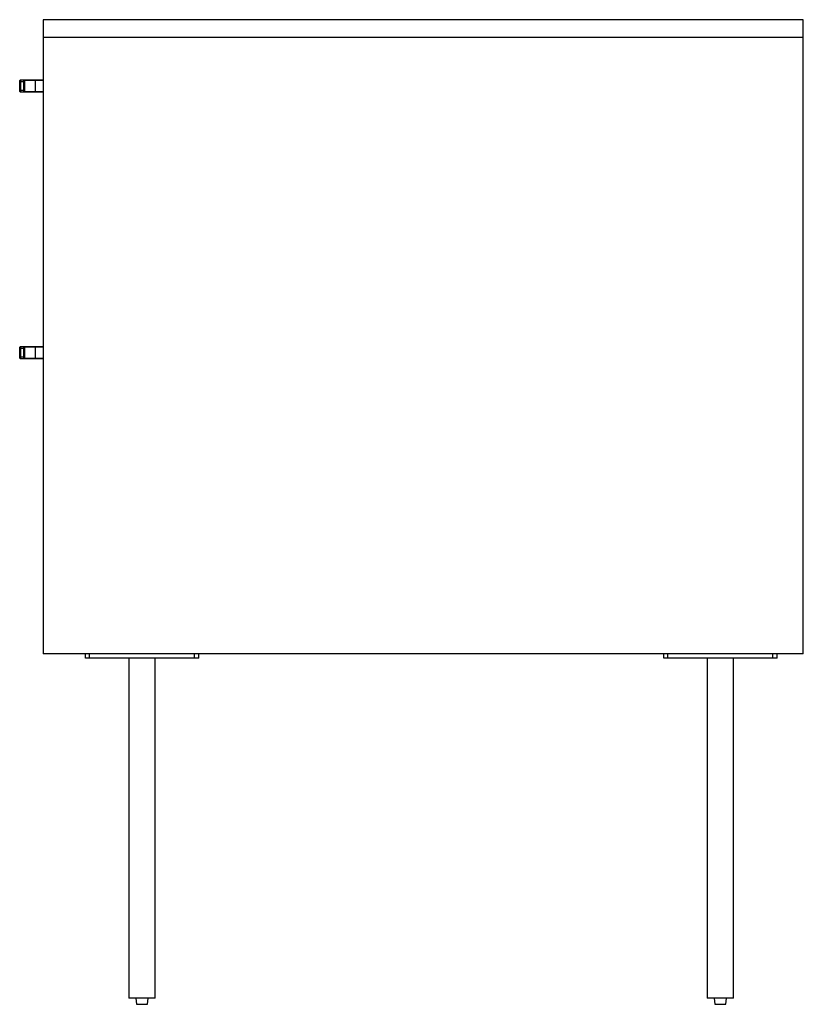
# Paper-space layout '_Right' of a CAD drawing. Header units: millimetres. Extents: x -44 to 523, y -476 to 236.
import ezdxf

# ---------------------------------------------------------------- set-up
doc = ezdxf.new("R2010")
doc.units = ezdxf.units.MM

psp = doc.layouts.new('_Right')

# ---------------------------------------------------------------- linework, layer by layer
at = {"color": 7, "linetype": 'Continuous', "lineweight": 25}
for p, q in [((-27, 236), (-27, -223)), ((523, 236), (-27, 236)), ((523, -223), (523, 236)), ((523, 223), (-27, 223)), ((-43.5, 192.5), (-44, 192)), ((-43.5, 192.5), (-43.5, 183.5)), ((-43.5, 192.5), (-27, 192.5)), ((-41, 183.5), (-41, 192.5)), ((-40.5, 192), (-41, 192.5)), ((-32.5, 183.5), (-32.5, 192.5)), ((-44, 184), (-44, 192)), ((-40.5, 191), (-44, 191)), ((-40.5, 192), (-40.5, 184)), ((-27, 192), (-40.5, 192)), ((-44, 185), (-40.5, 185)), ((-43.5, 183.5), (-44, 184)), ((-27, 183.5), (-43.5, 183.5)), ((-40.5, 184), (-41, 183.5)), ((-40.5, 184), (-27, 184)), ((-43.5, -0.5), (-44, -1)), ((-44, -9), (-44, -1)), ((-40.5, -2), (-44, -2)), ((-43.5, -0.5), (-43.5, -9.5)), ((-43.5, -0.5), (-27, -0.5)), ((-41, -9.5), (-41, -0.5)), ((-40.5, -1), (-41, -0.5)), ((-40.5, -1), (-40.5, -9)), ((-27, -1), (-40.5, -1)), ((-32.5, -9.5), (-32.5, -0.5)), ((-44, -8), (-40.5, -8)), ((-43.5, -9.5), (-44, -9)), ((-27, -9.5), (-43.5, -9.5)), ((-40.5, -9), (-41, -9.5)), ((-40.5, -9), (-27, -9)), ((523, -223), (-27, -223)), ((3.5, -226), (3.5, -223)), ((85.5, -226), (3.5, -226)), ((6.5, -226), (6.5, -223)), ((35, -226), (35, -472)), ((54, -472), (54, -226)), ((82.5, -226), (82.5, -223)), ((85.5, -226), (85.5, -223)), ((422, -226), (422, -223)), ((504, -226), (422, -226)), ((425, -226), (425, -223)), ((453.5, -226), (453.5, -472)), ((472.5, -472), (472.5, -226)), ((501, -226), (501, -223)), ((504, -226), (504, -223)), ((54, -472), (35, -472)), ((40, -472), (40.47, -476.5)), ((40.47, -476.5), (48.53, -476.5)), ((48.53, -476.5), (49, -472)), ((472.5, -472), (453.5, -472)), ((458.5, -472), (458.97, -476.5)), ((458.97, -476.5), (467.03, -476.5)), ((467.03, -476.5), (467.5, -472))]:
    psp.add_line(p, q, dxfattribs=at)

doc.saveas('drawing.dxf')
